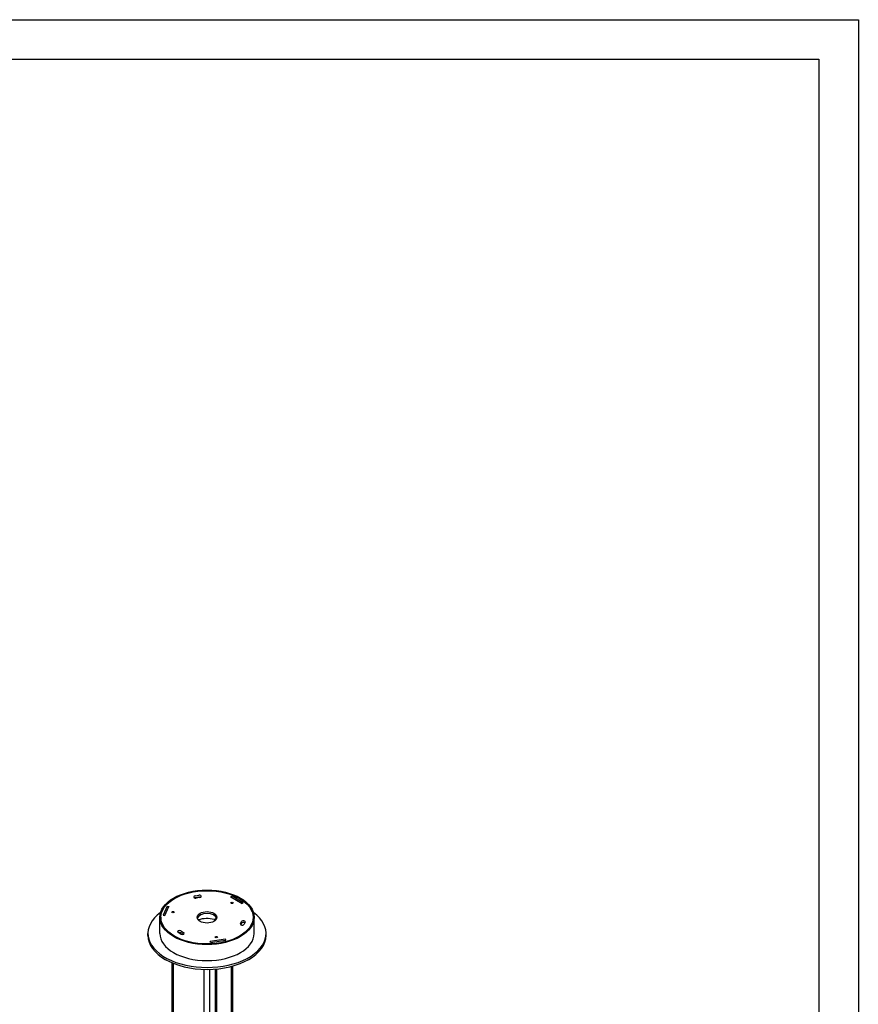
# Model space of a CAD drawing. Extents: x 360 to 4460, y -128 to 2742.
# Tile 14 of 14: x 3394 to 4460, y 1490 to 2742. Entities that reach past the tile are written whole.
import ezdxf

# ---------------------------------------------------------------- set-up
doc = ezdxf.new("R2010")
doc.units = 0
doc.header["$LTSCALE"] = 10
doc.layers.add('PROSPETTI', color=7, linetype='Continuous')
doc.layers.add('Visibile (ISO)', color=7, linetype='Continuous')

# ---------------------------------------------------------------- blocks, each defined once
blk = doc.blocks.new('A3')
at = {"layer": 'PROSPETTI'}
for points in [[(-90.29, 286.83), (319.71, 286.83), (319.71, -0.17), (-90.29, -0.17)], [(-85.29, 281.83), (314.71, 281.83), (314.71, 4.83), (-85.29, 4.83)]]:
    blk.add_lwpolyline(points, close=True, dxfattribs=at)

msp = doc.modelspace()

# ---------------------------------------------------------------- linework, layer by layer
at = {"layer": 'Visibile (ISO)'}
for p, q in [((3617, 1627.6), (3621.8, 1628.4)), ((3621.8, 1625.9), (3617, 1625.2)), ((3623.1, 1625.6), (3618.3, 1624.8)), ((3664.1, 1627.1), (3662.6, 1626.3)), ((3662.6, 1626.1), (3662.6, 1626.3)), ((3662.6, 1626.3), (3676.8, 1618.1)), ((3678.2, 1619), (3664.1, 1627.1)), ((3678.2, 1619), (3676.8, 1618.1)), ((3676.8, 1618.1), (3676.8, 1617.9)), ((3678.2, 1618.7), (3678.2, 1619)), ((3581.7, 1614.4), (3576.5, 1603.2)), ((3576.5, 1603.2), (3576.5, 1603)), ((3576.5, 1603.2), (3578.5, 1602.9)), ((3578.5, 1602.9), (3583.6, 1614.1)), ((3578.5, 1602.7), (3578.5, 1602.9)), ((3581.7, 1614.4), (3583.6, 1614.1)), ((3583.6, 1614.1), (3583.6, 1613.9)), ((3572.2, 1580), (3572.2, 1600.4)), ((3573.7, 1600.4), (3573.7, 1597.9)), ((3641.4, 1597.7), (3644.4, 1599.5)), ((3674.6, 1592.3), (3675.9, 1595.1)), ((3675.9, 1592.7), (3675.1, 1591)), ((3680.7, 1594.4), (3679.4, 1591.6)), ((3690.7, 1600.4), (3690.7, 1597.9)), ((3692.2, 1580), (3692.2, 1600.4)), ((3557.2, 1577.5), (3557.2, 1580)), ((3599, 1579.1), (3595.5, 1581.2)), ((3599, 1583.2), (3602.5, 1581.2)), ((3602.1, 1579), (3599, 1580.8)), ((3707.2, 1577.5), (3707.2, 1580)), ((3655.6, 1572.5), (3636.3, 1569.5)), ((3636.8, 1568.4), (3636.3, 1569.5)), ((3636.3, 1569.5), (3636.3, 1569.3)), ((3636.8, 1568.4), (3656.1, 1571.4)), ((3636.8, 1568.2), (3636.8, 1568.4)), ((3656.1, 1571.4), (3655.6, 1572.5)), ((3656.1, 1571.4), (3656.1, 1571.2)), ((3588, 1176.1), (3588, 1542.5)), ((3589.5, 1175.5), (3589.5, 1541.9)), ((3628.7, 1181.5), (3628.7, 1534.3)), ((3635.7, 1181.5), (3635.7, 1534.3)), ((3643.1, 1144.3), (3643.1, 1534.7)), ((3644.6, 1143.8), (3644.6, 1534.8)), ((3663.3, 1182.9), (3663.3, 1538.1)), ((3664.8, 1182.9), (3664.8, 1538.5))]:
    msp.add_line(p, q, dxfattribs=at)
for centre, major_axis in [((3632.2, 1600.4), (60, 0)), ((3632.2, 1600.4), (58.8, 0)), ((3632.2, 1600.4), (-58.5, 0)), ((3664.1, 1618.7), (1.5, 0)), ((3588.8, 1607.1), (1.5, 0)), ((3632.2, 1600.4), (12.5, 0)), ((3643.9, 1575.3), (1.5, 0))]:
    msp.add_ellipse(centre, major_axis=major_axis, ratio=0.57735, dxfattribs=at)
for centre, major_axis, start_param, end_param in [((3617.7, 1626.2), (-2.5, 0), 4.974188, 8.115781), ((3622.5, 1627), (2.5, 0), 4.974188, 8.115781), ((3617.7, 1623.8), (-2.5, 0), 4.974188, 5.269988), ((3622.5, 1624.5), (-2.5, 0), 4.15479, 4.974188), ((3632.2, 1580), (75, 0), 2.475982, 6.948796), ((3632.2, 1597.9), (12.5, 0), 0.170531, 2.971062), ((3632.2, 1597.9), (-58.5, 0), 0, 0.022792), ((3632.2, 1584.3), (25, 0), 1.196915, 2.034804), ((3677, 1592), (2.5, 0), 2.879793, 6.021386), ((3678.3, 1594.7), (-2.5, 0), 2.879793, 6.021386), ((3678.3, 1592.3), (-2.5, 0), 3.855275, 6.021386), ((3632.2, 1597.9), (58.5, 0), 6.260394, 6.283185), ((3632.2, 1577.5), (75, 0), 3.141593, 6.283185), ((3632.2, 1580), (60, 0), 3.141593, 6.283185), ((3597.2, 1582.2), (-2.5, 0), 3.926991, 7.068583), ((3597.2, 1579.8), (-2.5, 0), 3.926991, 5.296429), ((3600.8, 1580.2), (2.5, 0), 3.926991, 7.068583)]:
    msp.add_ellipse(centre, major_axis=major_axis, ratio=0.57735, start_param=start_param, end_param=end_param, dxfattribs=at)

# ---------------------------------------------------------------- block references
at = {"xscale": 10, "yscale": 10, "zscale": 10}
msp.add_blockref('A3', (1262.6, -126.8), dxfattribs=at)

doc.saveas('drawing.dxf')
